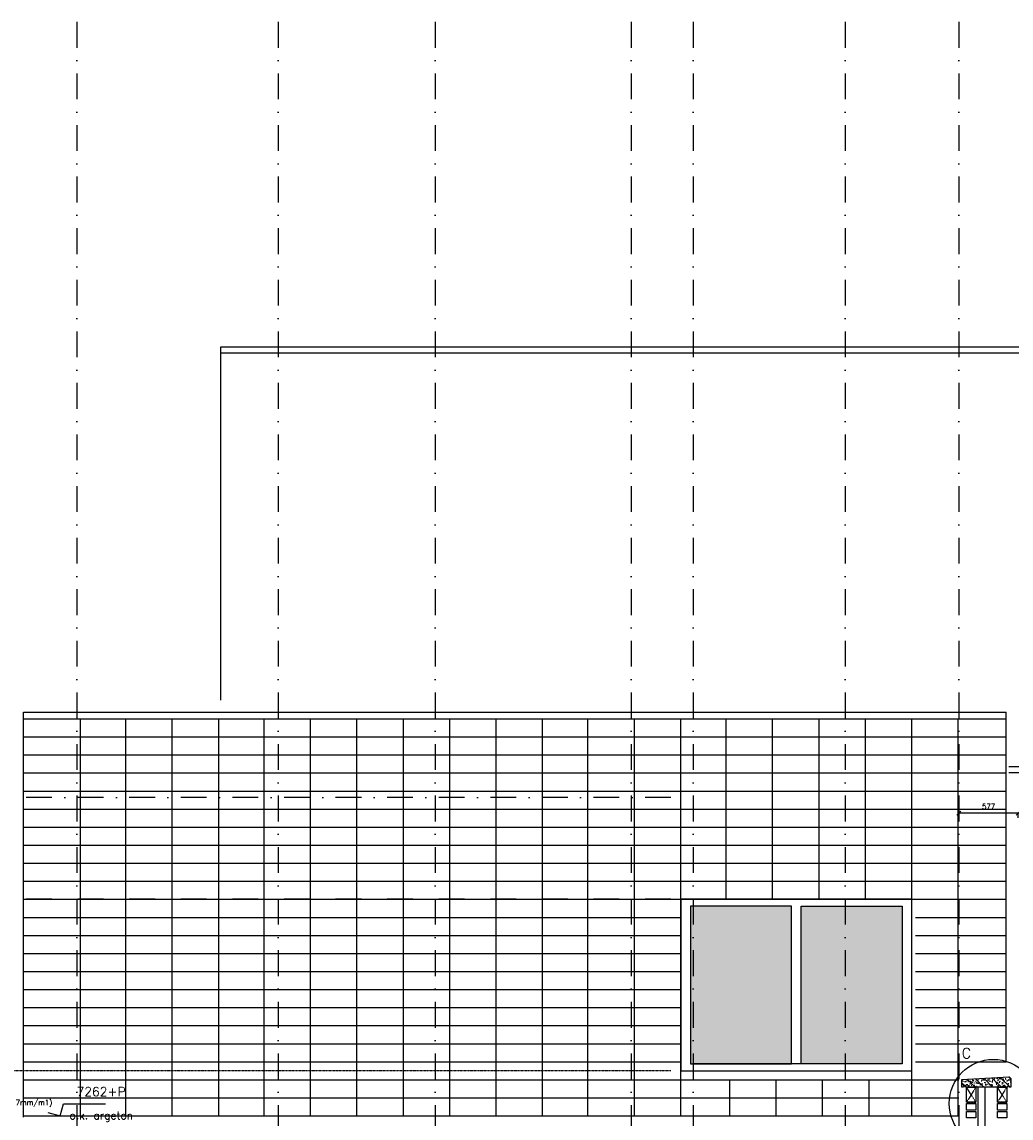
# Model space of a CAD drawing. Extents: x 0 to 297174, y -27731 to 163980.
# Tile 90 of 152: x 154656 to 164246, y 152586 to 163214. Entities that reach past the tile are written whole.
import ezdxf

# ---------------------------------------------------------------- set-up
doc = ezdxf.new("R2010")
doc.units = 0
doc.header["$LTSCALE"] = 5
doc.header["$MEASUREMENT"] = 0
doc.header["$PDMODE"] = 3
doc.header["$PDSIZE"] = 0.1
for name, pattern in [('DASHDOT', [1, 0.5, -0.25, 0, -0.25]), ('DD1', [2.66667, 1.66667, -0.5, 0, -0.5]), ('HIDDEN', [0.375, 0.25, -0.125]), ('HIDDEN2', [0.1875, 0.125, -0.0625])]:
    doc.linetypes.add(name, pattern=pattern)
doc.layers.get('0').update_dxf_attribs({"linetype": 'CONTINUOUS'})
doc.layers.get('DEFPOINTS').update_dxf_attribs({"linetype": 'CONTINUOUS'})
for name, color, linetype in [('_DETAILNUMMERS', 4, 'CONTINUOUS'), ('_DETAILNUMMERSTEKST', 4, 'CONTINUOUS'), ('A--A26--_F--3-', 9, 'CONTINUOUS'), ('A--L$1A-_RASTER_NR_06', 81, 'CONTINUOUS'), ('A--L21D1_BUITENWAND', 1, 'CONTINUOUS'), ('A--L21D3_BUITENWAND', 3, 'CONTINUOUS'), ('A--L21D4_BUITENWAND', 4, 'CONTINUOUS'), ('A--L21DC1_BUITENWAND', 1, 'HIDDEN'), ('A--L26--_F--3-', 7, 'CONTINUOUS'), ('A--L28DC1_KONSTRUKTIES', 1, 'HIDDEN2'), ('A--L31--', 2, 'CONTINUOUS'), ('A--M$1A-_F123-', 1, 'CONTINUOUS'), ('A--M01A1_MAATVOERING', 1, 'CONTINUOUS'), ('A--M01B1_HOOGTE_MAATV', 1, 'CONTINUOUS'), ('A--T01A-25_TEKST', 2, 'CONTINUOUS'), ('A--T01B2_HOOGTE_MAATV', 2, 'CONTINUOUS'), ('A--T01B3_HOOGTE_MAATV', 3, 'CONTINUOUS'), ('STRAMIEN', 8, 'DD1')]:
    doc.layers.add(name, color=color, linetype=linetype)
doc.styles.add('HIEMSTRA', font='romans.shx')
doc.styles.add('HOOGTEXT', font='ROMANS.shx', dxfattribs={"height": 2.5})
doc.dimstyles.get("Standard").update_dxf_attribs({"dimscale": 50, "dimtxt": 2.5, "dimasz": 2, "dimexe": 0.3, "dimexo": 0.3, "dimgap": 2, "dimtad": 1, "dimdec": 0, "dimzin": 0, "dimdsep": 46, "dimtxsty": 'HIEMSTRA', "dimblk1": 'OBLIQUE', "dimblk2": 'OBLIQUE', "dimsah": 1, "dimcen": 0.09, "dimdle": 0.3, "dimclrd": 1, "dimclre": 1, "dimclrt": 2, "dimadec": 0, "dimazin": 0, "dimtfac": 1, "dimtdec": 4, "dimtix": 1, "dimtmove": 2, "dimatfit": 3, "dimldrblk": 'OBLIQUE', "dimfxl": 0, "dimtvp": 625, "dimtolj": 1, "dimtzin": 0, "dimarcsym": 0})

# ---------------------------------------------------------------- blocks, each defined once
blk = doc.blocks.new('BETONAFDEKKER')
at = {"layer": 'A--A26--_F--3-'}
h = blk.add_hatch(dxfattribs=at)
h.set_pattern_fill('ALFABET', color=9, scale=10, style=0, pattern_type=2)
h.set_pattern_definition([(45, (-109882.7, -99503.284), (-42.426407, 42.426407), []), (50, (-109882.7, -99503.284), (71.726018, -6.275213), [7.5, -82.5]), (355, (-109882.7, -99503.284), (-13.875133, 75.219213), [6, -66]), (100.4514, (-109876.72, -99503.81), (57.850938, 68.943954), [6.37402, -70.11421]), (46.1842, (-109882.7, -99483.28), (106.724105, -16.5519), [11.25, -123.75]), (96.6356, (-109873.8, -99484.66), (93.46627, 97.41179), [9.56103, -105.1713]), (351.1842, (-109882.7, -99483.28), (93.466195, 97.41186), [9, -99]), (21, (-109872.7, -99488.284), (59.690705, -40.26189), [7.5, -82.5]), (326, (-109872.7, -99488.284), (24.331533, 72.515005), [6, -66]), (71.4514, (-109867.724, -99491.64), (84.022263, 32.25305), [6.37402, -70.11421]), (37.5, (-109882.698, -99503.284), (1.2159855, 33.2893854), [0, -65.2, 0, -67, 0, -66.25]), (7.5, (-109882.698, -99503.284), (26.306954, 39.441171), [0, -38.2, 0, -63.7, 0, -25.25]), (327.5, (-109904.998, -99503.284), (53.3822436, -2.255487), [0, -25, 0, -78, 0, -103.5]), (317.5, (-109915, -99503.284), (58.318617, 10.010498), [0, -32.5, 0, -51.8, 0, -73.5]), (317.5, (-109915, -99503.284), (58.318617, 10.010498), [0, -32.5, 0, -51.8, 0, -73.5])])
edge = h.paths.add_edge_path()
edge.add_line((430, 205), (430, 280))
edge.add_line((430, 280), (-30, 305))
edge.add_line((-30, 305), (-45, 290))
edge.add_line((-45, 290), (-45, 205))
edge.add_line((-45, 205), (-30, 205))
edge.add_arc((-20, 205), 10, 0, 180, ccw=False)
edge.add_line((-10, 205), (395, 205))
edge.add_arc((405, 205), 10, 0, 180, ccw=False)
edge.add_line((415, 205), (430, 205))
at = {"layer": 'A--L26--_F--3-', "color": 4, "linetype": 'Continuous'}
blk.add_lwpolyline([(430, 205), (430, 280), (-30, 305), (-45, 290), (-45, 205), (-30, 205, -1), (-10, 205), (395, 205, -1), (415, 205)], format="xyb", close=True, dxfattribs=at)
blk = doc.blocks.new('_OBLIQUE')
at = {"color": 0, "linetype": 'ByBlock'}
blk.add_line((-0.5, -0.5), (0.5, 0.5), dxfattribs=at)
blk = doc.blocks.new('*D738')
at = {"layer": 'A--M$1A-_F123-', "color": 1, "linetype": 'Continuous', "lineweight": -2, "ltscale": 10}
for p, q in [((164322, 155542), (163733, 155542)), ((163739, 155497), (163739, 155548)), ((164316, 155497), (164316, 155548))]:
    blk.add_line(p, q, dxfattribs=at)
at = {"layer": 'DEFPOINTS', "color": 0, "linetype": 'Continuous', "ltscale": 10}
for p in [(163739, 155542), (163739, 155491), (164316, 155491)]:
    blk.add_point(p, dxfattribs=at)
at = {"layer": 'A--M$1A-_F123-', "color": 1, "linetype": 'Continuous', "lineweight": -2, "ltscale": 10, "xscale": 40, "yscale": 40, "zscale": 40}
for p, rotation in [((163739, 155542), 179.9962903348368), ((164316, 155542), 359.9962903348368)]:
    blk.add_blockref('_OBLIQUE', p, dxfattribs=dict(at, rotation=rotation))
at = {"layer": 'A--M$1A-_F123-', "color": 2, "linetype": 'Continuous', "ltscale": 10, "insert": (164028, 155607), "char_height": 50, "attachment_point": 5, "rotation": 359.9963, "style": 'HIEMSTRA'}
blk.add_mtext('\\A1;577', dxfattribs=at)
blk = doc.blocks.new('HOOGTEP')
at = {"layer": 'A--M01A1_MAATVOERING'}
for p, q in [((0, 0), (0.62, 2.33)), ((0.62, 2.33), (8.79, 2.33)), ((-2.41, 0.65), (0, 0))]:
    blk.add_line(p, q, dxfattribs=at)
at = {"layer": 'A--M01B1_HOOGTE_MAATV'}
blk.add_line((-1.38, 0), (0.91, 0), dxfattribs=at)
at = {"layer": 'A--T01B2_HOOGTE_MAATV', "style": 'HOOGTEXT', "flags": 4}
blk.add_attdef('TEKST', (1.84, -0.67), '', height=1.5, dxfattribs=at)
at = {"layer": 'A--T01B3_HOOGTE_MAATV', "style": 'HOOGTEXT', "flags": 4}
blk.add_attdef('HOOGTE', (1.67, 3.82), '', height=1.75, dxfattribs=at)

msp = doc.modelspace()

# ---------------------------------------------------------------- hatches: boundary and pattern name
at = {"layer": 'A--L$1A-_RASTER_NR_06', "linetype": 'Continuous'}
for points in [[(162116.8, 154640.2), (161139.3, 154640.2), (161139.3, 153112.2), (162116.8, 153112.2)], [(162211.8, 154640.2), (163189.3, 154640.2), (163189.3, 153112.2), (162211.8, 153112.2)]]:
    msp.add_hatch(color=256, dxfattribs=at).paths.add_polyline_path(points)

# ---------------------------------------------------------------- linework, layer by layer
at = {"layer": '_DETAILNUMMERS'}
msp.add_circle((164074.3, 152727.8), 427.3, dxfattribs=at)
at = {"layer": 'A--L21D1_BUITENWAND'}
for p, q in [((156583.3, 160064.3), (165121.3, 160064.3)), ((156583.3, 156638.3), (156583.3, 160064.3)), ((156583.3, 160004.3), (165121.3, 160004.3)), ((154671.2, 156521.3), (164199.3, 156521.3))]:
    msp.add_line(p, q, dxfattribs=at)
at = {"layer": 'A--L21D3_BUITENWAND'}
for p, q in [((154670.9, 152596.3), (154670.9, 156521.1)), ((154670.9, 156457.2), (164199.3, 156457.2)), ((155224.3, 152607.2), (155224.3, 156457.2)), ((155664.3, 152607.2), (155664.3, 156457.2)), ((156114.3, 152607.2), (156114.3, 156457.2)), ((156564.3, 152607.2), (156564.3, 156457.2)), ((157004.3, 152607.2), (157004.3, 156457.2)), ((157454.3, 153067.3), (157454.3, 156457.2)), ((157454.3, 152607.2), (157454.3, 156457.2)), ((157904.3, 152607.2), (157904.3, 156457.2)), ((157904.3, 152607.2), (157904.3, 156457.2)), ((158354.3, 152607.2), (158354.3, 156457.2)), ((158804.3, 152607.2), (158804.3, 156457.2)), ((159254.3, 152607.2), (159254.3, 156457.2)), ((159704.3, 152607.2), (159704.3, 156457.2)), ((160144.3, 152607.2), (160144.3, 156457.2)), ((160594.3, 152607.2), (160594.3, 156457.2)), ((161044.3, 152607.2), (161044.3, 156457.2)), ((161484.3, 154707.2), (161484.3, 156457.2)), ((161934.3, 154707.2), (161934.3, 156457.2)), ((162384.3, 154707.2), (162384.3, 156457.2)), ((162834.3, 154707.2), (162834.3, 156457.2)), ((163284.3, 152607.2), (163284.3, 156457.2)), ((163734.3, 152607.2), (163734.3, 156457.2)), ((164199.3, 153132.2), (164199.3, 156521.3)), ((154670.9, 156282.2), (164199.3, 156282.2)), ((154670.9, 156107.2), (164199.3, 156107.2)), ((154670.9, 155932.2), (164199.3, 155932.2)), ((154670.9, 155757.2), (164199.3, 155757.2)), ((154670.9, 155582.2), (164199.3, 155582.2)), ((154670.9, 155407.2), (164199.3, 155407.2)), ((154670.9, 155232.2), (164199.3, 155232.2)), ((154670.9, 155057.2), (164199.3, 155057.2)), ((154670.9, 154882.2), (164199.3, 154882.2)), ((154670.9, 154707.2), (164199.3, 154707.2)), ((154670.9, 154532.2), (161044.3, 154532.2)), ((163319.3, 154532.2), (164199.3, 154532.2)), ((154670.9, 154357.2), (161044.3, 154357.2)), ((163319.3, 154357.2), (164199.3, 154357.2)), ((154670.9, 154182.2), (161044.3, 154182.2)), ((163319.3, 154182.2), (164199.3, 154182.2)), ((154670.9, 154007.2), (161044.3, 154007.2)), ((163319.3, 154007.2), (164199.3, 154007.2)), ((154670.9, 153832.2), (161044.3, 153832.2)), ((163319.3, 153832.2), (164199.3, 153832.2)), ((154670.9, 153657.2), (161044.3, 153657.2)), ((163319.3, 153657.2), (164199.3, 153657.2)), ((154670.9, 153482.2), (161044.3, 153482.2)), ((163319.3, 153482.2), (164199.3, 153482.2)), ((154670.9, 153307.2), (161044.3, 153307.2)), ((163319.3, 153307.2), (164199.3, 153307.2)), ((154670.9, 153132.2), (161044.3, 153132.2)), ((163319.3, 153132.2), (164199.3, 153132.2)), ((154670.9, 152957.2), (163739.3, 152957.2)), ((161519.3, 152607.2), (161519.3, 152957.2)), ((161969.3, 152607.2), (161969.3, 152957.2)), ((162419.3, 152607.2), (162419.3, 152957.2)), ((162869.3, 152607.2), (162869.3, 152957.2)), ((154670.9, 152782.2), (163739.3, 152782.2)), ((154670.9, 152607.2), (163739.3, 152607.2))]:
    msp.add_line(p, q, dxfattribs=at)
at = {"layer": 'A--L21D4_BUITENWAND', "elevation": 0}
for points in [[(163814.3, 152885.2), (163904.3, 152885.2), (163904.3, 152739.3), (163814.3, 152739.3)], [(164114.3, 152885.2), (164204.3, 152885.2), (164204.3, 152739.3), (164114.3, 152739.3)], [(163814.3, 152727.4), (163904.3, 152727.4), (163904.3, 152663.3), (163814.3, 152663.3)], [(164114.3, 152727.4), (164204.3, 152727.4), (164204.3, 152663.3), (164114.3, 152663.3)], [(164114.3, 152651.3), (164204.3, 152651.3), (164204.3, 152587.2), (164114.3, 152587.2)]]:
    msp.add_lwpolyline(points, close=True, dxfattribs=at)
at = {"layer": 'A--L21D4_BUITENWAND'}
msp.add_lwpolyline([(163814.3, 152651.3), (163904.3, 152651.3), (163904.3, 152587.2), (163814.3, 152587.2)], close=True, dxfattribs=at)
at = {"layer": 'A--L21DC1_BUITENWAND', "elevation": 0}
msp.add_lwpolyline([(163904.3, 152739.3), (163814.3, 152885.2), (163904.3, 152885.2), (163814.3, 152739.3)], close=True, dxfattribs=at)
at = {"layer": 'A--L21DC1_BUITENWAND'}
msp.add_lwpolyline([(164204.3, 152739.3), (164114.3, 152885.2), (164204.3, 152885.2), (164114.3, 152739.3)], close=True, dxfattribs=at)
at = {"layer": 'A--L28DC1_KONSTRUKTIES'}
msp.add_lwpolyline([(163994.3, 151523.2), (163994.3, 152885.2), (163994.3, 152885.2), (163994.3, 152885.2), (163924.3, 152885.2), (163924.3, 144846.7)], dxfattribs=at)
at = {"layer": 'A--L31--'}
for p, q in [((164224.3, 155938), (169091, 155938)), ((164225, 155995.2), (169055.3, 155995.2, 0.4)), ((163189.3, 153112.2, 0), (161157.2, 153112.2, 0))]:
    msp.add_line(p, q, dxfattribs=at)
for points in [[(161044.3, 153045.2), (163284.3, 153045.2), (163284.3, 154707.2), (161044.3, 154707.2)], [(162116.8, 154640.2), (161139.3, 154640.2), (161139.3, 153112.2), (162116.8, 153112.2)], [(162211.8, 154640.2), (163189.3, 154640.2), (163189.3, 153112.2), (162211.8, 153112.2)]]:
    msp.add_lwpolyline(points, close=True, dxfattribs=at)
at = {"layer": 'STRAMIEN', "linetype": 'DASHDOT', "ltscale": 100}
for p, q in [((155189.3, 163214.3), (155189.3, 143071.5)), ((157139.3, 163214.3), (157139.3, 143071.5)), ((158664.3, 163214.3), (158664.3, 143653.6)), ((160564.3, 163214.3), (160564.3, 143653.6)), ((161164.3, 163214.3), (161164.3, 143653.6)), ((162639.3, 163214.3), (162639.3, 143071.5)), ((163739.3, 163214.3), (163739.3, 143071.5)), ((160948.3, 155695.2), (150314.3, 155695.2)), ((160948.3, 154707.2), (150314.3, 154707.2))]:
    msp.add_line(p, q, dxfattribs=at)
at = {"layer": 'STRAMIEN', "linetype": 'DASHDOT'}
msp.add_line((160948.3, 153045.2), (150040.5, 153045.2), dxfattribs=at)

# ---------------------------------------------------------------- block references
at = {"xscale": -1}
msp.add_blockref('BETONAFDEKKER', (164199.3, 152680.5), dxfattribs=at)
ref = msp.add_blockref('HOOGTEP', (155027.1, 152607.2), dxfattribs=dict(xscale=50, yscale=50, zscale=50))
ref.add_attrib('TEKST', 'o.k. argeton', (155119.1, 152573.6), dxfattribs={"layer": 'A--T01B2_HOOGTE_MAATV', "height": 75, "style": 'HOOGTEXT', "flags": 4})
ref.add_attrib('HOOGTE', '7262+P', (155185.7, 152798.1), dxfattribs={"layer": 'A--T01B3_HOOGTE_MAATV', "height": 87.5, "style": 'HOOGTEXT', "flags": 4})

# ---------------------------------------------------------------- texts
at = {"layer": '_DETAILNUMMERSTEKST', "style": 'HIEMSTRA'}
msp.add_text('C', height=100, dxfattribs=at).set_placement((163768.2, 153164.1))
at = {"layer": 'A--T01A-25_TEKST', "style": 'HIEMSTRA'}
msp.add_text('isolatie Rockwool Taurox Delta (afschot 17mm/m1)', height=50, dxfattribs=at).set_placement((153174.9, 152712.1))

# ---------------------------------------------------------------- dimensions: what is measured, and where the dimension line sits
at = {"layer": 'A--M$1A-_F123-', "linetype": 'Continuous'}
dim = msp.add_aligned_dim(p1=(164316.2, 155491.3), p2=(163739.2, 155491.4), distance=-50.6, dimstyle='Standard', override={"dimscale": 20}, dxfattribs=at)
dim.commit()
dim.dimension.update_dxf_attribs({"geometry": '*D738', "text_midpoint": (164027.7, 155607)})

doc.saveas('drawing.dxf')
